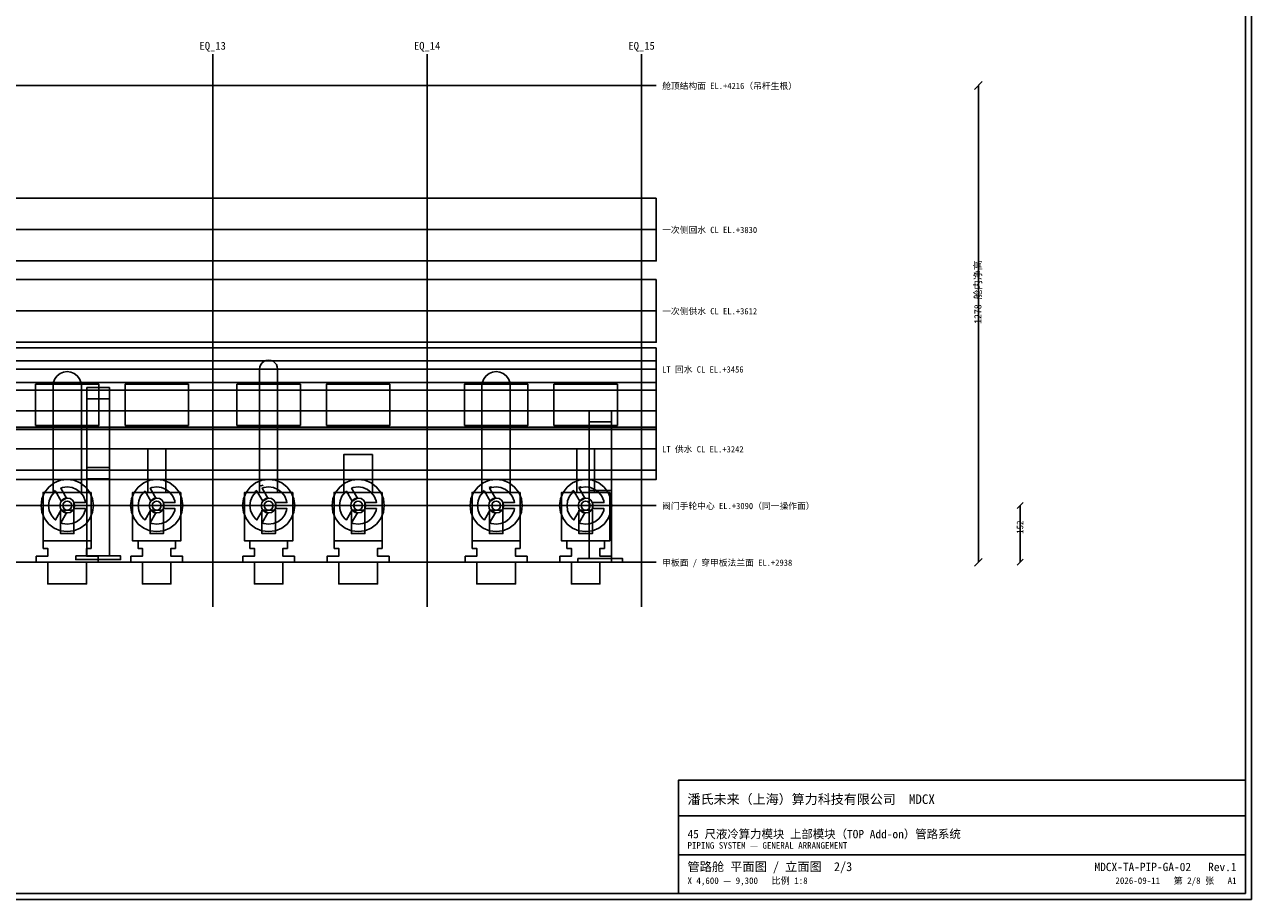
# Model space of a CAD drawing. Header units: metres. Extents: x 8 to 833, y 8 to 586.
# Tile 3 of 4: x 422 to 833, y 8 to 301. Entities that reach past the tile are written whole.
import ezdxf
from ezdxf.enums import TextEntityAlignment as Align

# ---------------------------------------------------------------- set-up
doc = ezdxf.new("R2010")
doc.units = ezdxf.units.M
for name, color, linetype in [('CL', 1, 'Continuous'), ('DECK-QC', 3, 'Continuous'), ('DIM', 7, 'Continuous'), ('FLANGE', 30, 'Continuous'), ('FRAME', 7, 'Continuous'), ('GRID', 252, 'Continuous'), ('PIPE-HT', 6, 'Continuous'), ('PIPE-LT', 4, 'Continuous'), ('STEEL', 9, 'Continuous'), ('SUPPORT', 8, 'Continuous'), ('TAG', 140, 'Continuous'), ('TEXT', 7, 'Continuous'), ('VALVE', 2, 'Continuous')]:
    doc.layers.add(name, color=color, linetype=linetype)
doc.styles.add('CN', font='simsun.ttc')

msp = doc.modelspace()

# ---------------------------------------------------------------- linework, layer by layer
at = {"layer": 'CL'}
for points in [[(484.88, 106), (484.88, 291.25)], [(556.75, 106), (556.75, 291.25)], [(628.62, 106), (628.62, 291.25)], [(46, 140), (633.5, 140)]]:
    msp.add_lwpolyline(points, dxfattribs=at)
at = {"layer": 'DECK-QC'}
for points in [[(425.74, 121), (425.74, 123), (429.61, 123), (429.61, 125.62), (428.11, 125.62), (428.11, 128.12), (444.14, 128.12), (444.14, 125.62), (442.64, 125.62), (442.64, 123), (446.51, 123), (446.51, 121), (442.64, 121), (442.64, 113.75), (429.61, 113.75), (429.61, 121), (425.74, 121)], [(457.48, 121), (457.48, 123), (461.35, 123), (461.35, 125.62), (459.85, 125.62), (459.85, 128.12), (472.4, 128.12), (472.4, 125.62), (470.9, 125.62), (470.9, 123), (474.78, 123), (474.78, 121), (470.9, 121), (470.9, 113.75), (461.35, 113.75), (461.35, 121), (457.48, 121)], [(494.98, 121), (494.98, 123), (498.85, 123), (498.85, 125.62), (497.35, 125.62), (497.35, 128.12), (509.9, 128.12), (509.9, 125.62), (508.4, 125.62), (508.4, 123), (512.27, 123), (512.27, 121), (508.4, 121), (508.4, 113.75), (498.85, 113.75), (498.85, 121), (494.98, 121)], [(523.24, 121), (523.24, 123), (527.11, 123), (527.11, 125.62), (525.61, 125.62), (525.61, 128.12), (541.64, 128.12), (541.64, 125.62), (540.14, 125.62), (540.14, 123), (544.01, 123), (544.01, 121), (540.14, 121), (540.14, 113.75), (527.11, 113.75), (527.11, 121), (523.24, 121)], [(569.49, 121), (569.49, 123), (573.36, 123), (573.36, 125.62), (571.86, 125.62), (571.86, 128.12), (587.89, 128.12), (587.89, 125.62), (586.39, 125.62), (586.39, 123), (590.26, 123), (590.26, 121), (586.39, 121), (586.39, 113.75), (573.36, 113.75), (573.36, 121), (569.49, 121)], [(601.23, 121), (601.23, 123), (605.1, 123), (605.1, 125.62), (603.6, 125.62), (603.6, 128.12), (616.15, 128.12), (616.15, 125.62), (614.65, 125.62), (614.65, 123), (618.52, 123), (618.52, 121), (614.65, 121), (614.65, 113.75), (605.1, 113.75), (605.1, 121), (601.23, 121)]]:
    msp.add_lwpolyline(points, close=True, dxfattribs=at)
at = {"layer": 'DIM'}
for points in [[(740.2, 279.45), (742.8, 282.05)], [(741.5, 121), (741.5, 280.75)], [(754.5, 139), (756.5, 141)], [(755.5, 121), (755.5, 140)], [(740.2, 119.7), (742.8, 122.3)], [(754.5, 120), (756.5, 122)]]:
    msp.add_lwpolyline(points, dxfattribs=at)
at = {"layer": 'FLANGE'}
for points in [[(434.74, 140.57), (435.06, 141.06), (435.55, 141.39), (436.12, 141.5), (436.7, 141.39), (437.19, 141.06), (437.51, 140.57), (437.62, 140), (437.51, 139.43), (437.19, 138.94), (436.7, 138.61), (436.12, 138.5), (435.55, 138.61), (435.06, 138.94), (434.74, 139.43), (434.62, 140), (434.74, 140.57)], [(464.74, 140.57), (465.06, 141.06), (465.55, 141.39), (466.12, 141.5), (466.7, 141.39), (467.19, 141.06), (467.51, 140.57), (467.62, 140), (467.51, 139.43), (467.19, 138.94), (466.7, 138.61), (466.12, 138.5), (465.55, 138.61), (465.06, 138.94), (464.74, 139.43), (464.62, 140), (464.74, 140.57)], [(502.24, 140.57), (502.56, 141.06), (503.05, 141.39), (503.63, 141.5), (504.2, 141.39), (504.69, 141.06), (505.01, 140.57), (505.13, 140), (505.01, 139.43), (504.69, 138.94), (504.2, 138.61), (503.63, 138.5), (503.05, 138.61), (502.56, 138.94), (502.24, 139.43), (502.13, 140), (502.24, 140.57)], [(532.24, 140.57), (532.56, 141.06), (533.05, 141.39), (533.62, 141.5), (534.2, 141.39), (534.69, 141.06), (535.01, 140.57), (535.12, 140), (535.01, 139.43), (534.69, 138.94), (534.2, 138.61), (533.62, 138.5), (533.05, 138.61), (532.56, 138.94), (532.24, 139.43), (532.12, 140), (532.24, 140.57)], [(578.49, 140.57), (578.81, 141.06), (579.3, 141.39), (579.88, 141.5), (580.45, 141.39), (580.94, 141.06), (581.26, 140.57), (581.38, 140), (581.26, 139.43), (580.94, 138.94), (580.45, 138.61), (579.88, 138.5), (579.3, 138.61), (578.81, 138.94), (578.49, 139.43), (578.38, 140), (578.49, 140.57)], [(608.49, 140.57), (608.81, 141.06), (609.3, 141.39), (609.88, 141.5), (610.45, 141.39), (610.94, 141.06), (611.26, 140.57), (611.38, 140), (611.26, 139.43), (610.94, 138.94), (610.45, 138.61), (609.88, 138.5), (609.3, 138.61), (608.81, 138.94), (608.49, 139.43), (608.38, 140), (608.49, 140.57)]]:
    msp.add_lwpolyline(points, close=True, dxfattribs=at)
at = {"layer": 'FRAME'}
for points in [[(8, 8), (833, 8), (833, 586), (8, 586)], [(10, 10), (831, 10), (831, 584), (10, 584)], [(641, 10), (831, 10), (831, 48), (641, 48)]]:
    msp.add_lwpolyline(points, close=True, dxfattribs=at)
for points in [[(641, 36), (831, 36)], [(641, 23), (831, 23)]]:
    msp.add_lwpolyline(points, dxfattribs=at)
at = {"layer": 'GRID'}
for points in [[(46, 280.75), (633.5, 280.75)], [(46, 232.5), (633.5, 232.5)], [(46, 205.25), (633.5, 205.25)], [(46, 185.75), (633.5, 185.75)], [(46, 159), (633.5, 159)], [(46, 121), (633.5, 121)]]:
    msp.add_lwpolyline(points, dxfattribs=at)
at = {"layer": 'PIPE-HT'}
for points in [[(633.5, 243.02), (633.5, 221.98), (46, 221.98), (46, 243.02), (633.5, 243.02)], [(633.5, 215.77), (633.5, 194.73), (46, 194.73), (46, 215.77), (633.5, 215.77)], [(633.5, 188.5), (633.5, 171.75), (46, 171.75), (46, 188.5), (633.5, 188.5)], [(431.38, 180.13), (431.54, 181.35), (432.01, 182.5), (432.77, 183.48), (433.75, 184.24), (434.9, 184.71), (436.12, 184.88), (437.35, 184.71), (438.5, 184.24), (439.48, 183.48), (440.24, 182.5), (440.71, 181.35), (440.88, 180.13), (440.88, 144.38), (431.38, 144.38), (431.38, 180.13)], [(575.12, 180.13), (575.29, 181.35), (575.76, 182.5), (576.52, 183.48), (577.5, 184.24), (578.65, 184.71), (579.88, 184.88), (581.1, 184.71), (582.25, 184.24), (583.23, 183.48), (583.99, 182.5), (584.46, 181.35), (584.62, 180.13), (584.62, 144.38), (575.12, 144.38), (575.12, 180.13)], [(633.5, 165.5), (633.5, 148.75), (46, 148.75), (46, 165.5), (633.5, 165.5)], [(538.38, 157.12), (538.38, 144.38), (528.88, 144.38), (528.88, 157.12), (538.38, 157.12)]]:
    msp.add_lwpolyline(points, close=True, dxfattribs=at)
at = {"layer": 'PIPE-LT'}
for points in [[(633.5, 192.88), (633.5, 178.63), (46, 178.63), (46, 192.88), (633.5, 192.88)], [(500.62, 185.75), (500.73, 186.53), (501.03, 187.25), (501.5, 187.87), (502.12, 188.35), (502.85, 188.65), (503.62, 188.75), (504.4, 188.65), (505.12, 188.35), (505.75, 187.87), (506.22, 187.25), (506.52, 186.53), (506.62, 185.75), (506.62, 144.38), (500.62, 144.38), (500.62, 185.75)], [(633.5, 166.12), (633.5, 151.88), (46, 151.88), (46, 166.12), (633.5, 166.12)], [(469.12, 159), (469.12, 144.38), (463.12, 144.38), (463.12, 159), (469.12, 159)], [(612.88, 159), (612.88, 144.38), (606.88, 144.38), (606.88, 159), (612.88, 159)]]:
    msp.add_lwpolyline(points, close=True, dxfattribs=at)
at = {"layer": 'STEEL'}
for points in [[(633.5, 181.25), (633.5, 166.25), (46, 166.25), (46, 181.25), (633.5, 181.25)], [(433.88, 138.5), (438.38, 138.5), (438.38, 130.62), (433.88, 130.62), (433.88, 138.5)], [(463.88, 138.5), (468.37, 138.5), (468.37, 130.62), (463.88, 130.62), (463.88, 138.5)], [(501.38, 138.5), (505.88, 138.5), (505.88, 130.62), (501.38, 130.62), (501.38, 138.5)], [(531.38, 138.5), (535.88, 138.5), (535.88, 130.62), (531.38, 130.62), (531.38, 138.5)], [(577.62, 138.5), (582.12, 138.5), (582.12, 130.62), (577.62, 130.62), (577.62, 138.5)], [(607.62, 138.5), (612.12, 138.5), (612.12, 130.62), (607.62, 130.62), (607.62, 138.5)]]:
    msp.add_lwpolyline(points, close=True, dxfattribs=at)
at = {"layer": 'SUPPORT'}
for points in [[(442.75, 179.5), (450.25, 179.5), (450.25, 123.12), (442.75, 123.12), (442.75, 179.5)], [(442.75, 179.5), (450.25, 179.5), (450.25, 175.75), (442.75, 175.75), (442.75, 179.5)], [(611, 171.75), (618.5, 171.75), (618.5, 122.25), (611, 122.25), (611, 171.75)], [(611, 171.75), (618.5, 171.75), (618.5, 168), (611, 168), (611, 171.75)], [(442.75, 152.75), (450.25, 152.75), (450.25, 149), (442.75, 149), (442.75, 152.75)], [(611, 148.75), (618.5, 148.75), (618.5, 145), (611, 145), (611, 148.75)], [(439, 123.12), (454, 123.12), (454, 121.88), (439, 121.88), (439, 123.12)], [(607.25, 122.25), (622.25, 122.25), (622.25, 121), (607.25, 121), (607.25, 122.25)]]:
    msp.add_lwpolyline(points, close=True, dxfattribs=at)
at = {"layer": 'TAG'}
for points in [[(425.5, 166.87), (425.5, 180.62), (446.75, 180.62), (446.75, 166.87), (425.5, 166.87)], [(455.5, 166.87), (455.5, 180.62), (476.75, 180.62), (476.75, 166.87), (455.5, 166.87)], [(493, 166.87), (493, 180.62), (514.25, 180.62), (514.25, 166.87), (493, 166.87)], [(523, 166.87), (523, 180.62), (544.25, 180.62), (544.25, 166.87), (523, 166.87)], [(569.25, 166.87), (569.25, 180.62), (590.5, 180.62), (590.5, 166.87), (569.25, 166.87)], [(599.25, 166.87), (599.25, 180.62), (620.5, 180.62), (620.5, 166.87), (599.25, 166.87)]]:
    msp.add_lwpolyline(points, close=True, dxfattribs=at)
at = {"layer": 'VALVE'}
for points in [[(427.67, 142.26), (428.55, 144.38), (429.94, 146.19), (431.75, 147.58), (433.86, 148.45), (436.12, 148.75), (438.39, 148.45), (440.5, 147.58), (442.31, 146.19), (443.7, 144.38), (444.58, 142.26), (444.88, 140), (444.58, 137.74), (443.7, 135.62), (442.31, 133.81), (440.5, 132.42), (438.39, 131.55), (436.12, 131.25), (433.86, 131.55), (431.75, 132.42), (429.94, 133.81), (428.55, 135.62), (427.67, 137.74), (427.38, 140), (427.67, 142.26)], [(457.67, 142.26), (458.55, 144.38), (459.94, 146.19), (461.75, 147.58), (463.86, 148.45), (466.12, 148.75), (468.39, 148.45), (470.5, 147.58), (472.31, 146.19), (473.7, 144.38), (474.58, 142.26), (474.88, 140), (474.58, 137.74), (473.7, 135.62), (472.31, 133.81), (470.5, 132.42), (468.39, 131.55), (466.12, 131.25), (463.86, 131.55), (461.75, 132.42), (459.94, 133.81), (458.55, 135.62), (457.67, 137.74), (457.37, 140), (457.67, 142.26)], [(495.17, 142.26), (496.05, 144.38), (497.44, 146.19), (499.25, 147.58), (501.36, 148.45), (503.63, 148.75), (505.89, 148.45), (508, 147.58), (509.81, 146.19), (511.2, 144.38), (512.08, 142.26), (512.38, 140), (512.08, 137.74), (511.2, 135.62), (509.81, 133.81), (508, 132.42), (505.89, 131.55), (503.63, 131.25), (501.36, 131.55), (499.25, 132.42), (497.44, 133.81), (496.05, 135.62), (495.17, 137.74), (494.88, 140), (495.17, 142.26)], [(525.17, 142.26), (526.05, 144.38), (527.44, 146.19), (529.25, 147.58), (531.36, 148.45), (533.62, 148.75), (535.89, 148.45), (538, 147.58), (539.81, 146.19), (541.2, 144.38), (542.08, 142.26), (542.38, 140), (542.08, 137.74), (541.2, 135.62), (539.81, 133.81), (538, 132.42), (535.89, 131.55), (533.62, 131.25), (531.36, 131.55), (529.25, 132.42), (527.44, 133.81), (526.05, 135.62), (525.17, 137.74), (524.88, 140), (525.17, 142.26)], [(571.42, 142.26), (572.3, 144.38), (573.69, 146.19), (575.5, 147.58), (577.61, 148.45), (579.88, 148.75), (582.14, 148.45), (584.25, 147.58), (586.06, 146.19), (587.45, 144.38), (588.33, 142.26), (588.62, 140), (588.33, 137.74), (587.45, 135.62), (586.06, 133.81), (584.25, 132.42), (582.14, 131.55), (579.88, 131.25), (577.61, 131.55), (575.5, 132.42), (573.69, 133.81), (572.3, 135.62), (571.42, 137.74), (571.12, 140), (571.42, 142.26)], [(601.42, 142.26), (602.3, 144.38), (603.69, 146.19), (605.5, 147.58), (607.61, 148.45), (609.88, 148.75), (612.14, 148.45), (614.25, 147.58), (616.06, 146.19), (617.45, 144.38), (618.33, 142.26), (618.62, 140), (618.33, 137.74), (617.45, 135.62), (616.06, 133.81), (614.25, 132.42), (612.14, 131.55), (609.88, 131.25), (607.61, 131.55), (605.5, 132.42), (603.69, 133.81), (602.3, 135.62), (601.42, 137.74), (601.12, 140), (601.42, 142.26)], [(444.2, 144.38), (444.2, 128.12), (428.05, 128.12), (428.05, 144.38), (444.2, 144.38)], [(434.13, 141.45), (432.2, 144.8), (431.71, 144.42), (430.71, 143.12), (430.09, 141.62), (429.88, 140), (430.09, 138.38), (430.71, 136.88), (431.71, 135.58), (432.2, 135.2), (434.13, 138.55), (435.87, 137.55), (433.93, 134.2), (434.51, 133.96), (436.12, 133.75), (437.74, 133.96), (439.25, 134.59), (440.54, 135.58), (441.54, 136.88), (442.16, 138.38), (442.24, 139), (438.38, 139), (438.38, 141), (442.24, 141), (442.16, 141.62), (441.54, 143.12), (440.54, 144.42), (439.25, 145.41), (437.74, 146.04), (436.12, 146.25), (434.51, 146.04), (433.93, 145.8), (435.87, 142.45), (434.13, 141.45)], [(431.54, 144.59), (432.08, 145.01), (432.08, 145.01), (431.54, 144.59)], [(474.2, 144.38), (474.2, 128.12), (458.05, 128.12), (458.05, 144.38), (474.2, 144.38)], [(464.13, 141.45), (462.2, 144.8), (461.71, 144.42), (460.71, 143.12), (460.09, 141.62), (459.88, 140), (460.09, 138.38), (460.71, 136.88), (461.71, 135.58), (462.2, 135.2), (464.13, 138.55), (465.87, 137.55), (463.93, 134.2), (464.51, 133.96), (466.12, 133.75), (467.74, 133.96), (469.25, 134.59), (470.54, 135.58), (471.54, 136.88), (472.16, 138.38), (472.24, 139), (468.37, 139), (468.37, 141), (472.24, 141), (472.16, 141.62), (471.54, 143.12), (470.54, 144.42), (469.25, 145.41), (467.74, 146.04), (466.12, 146.25), (464.51, 146.04), (463.93, 145.8), (465.87, 142.45), (464.13, 141.45)], [(511.7, 144.38), (511.7, 128.12), (495.55, 128.12), (495.55, 144.38), (511.7, 144.38)], [(501.63, 141.45), (499.7, 144.8), (499.21, 144.42), (498.21, 143.12), (497.59, 141.62), (497.38, 140), (497.59, 138.38), (498.21, 136.88), (499.21, 135.58), (499.7, 135.2), (501.63, 138.55), (503.37, 137.55), (501.43, 134.2), (502.01, 133.96), (503.63, 133.75), (505.24, 133.96), (506.75, 134.59), (508.04, 135.58), (509.04, 136.88), (509.66, 138.38), (509.74, 139), (505.88, 139), (505.88, 141), (509.74, 141), (509.66, 141.62), (509.04, 143.12), (508.04, 144.42), (506.75, 145.41), (505.24, 146.04), (503.63, 146.25), (502.01, 146.04), (501.43, 145.8), (503.37, 142.45), (501.63, 141.45)], [(499.04, 144.59), (499.58, 145.01), (499.58, 145.01), (499.04, 144.59)], [(501.78, 146.87), (501, 146.55), (501, 146.55), (501.78, 146.87)], [(541.7, 144.38), (541.7, 128.12), (525.55, 128.12), (525.55, 144.38), (541.7, 144.38)], [(531.63, 141.45), (529.7, 144.8), (529.21, 144.42), (528.21, 143.12), (527.59, 141.62), (527.38, 140), (527.59, 138.38), (528.21, 136.88), (529.21, 135.58), (529.7, 135.2), (531.63, 138.55), (533.37, 137.55), (531.43, 134.2), (532.01, 133.96), (533.62, 133.75), (535.24, 133.96), (536.75, 134.59), (538.04, 135.58), (539.04, 136.88), (539.66, 138.38), (539.74, 139), (535.88, 139), (535.88, 141), (539.74, 141), (539.66, 141.62), (539.04, 143.12), (538.04, 144.42), (536.75, 145.41), (535.24, 146.04), (533.62, 146.25), (532.01, 146.04), (531.43, 145.8), (533.37, 142.45), (531.63, 141.45)], [(587.95, 144.38), (587.95, 128.12), (571.8, 128.12), (571.8, 144.38), (587.95, 144.38)], [(577.88, 141.45), (575.95, 144.8), (575.46, 144.42), (574.46, 143.12), (573.84, 141.62), (573.62, 140), (573.84, 138.38), (574.46, 136.88), (575.46, 135.58), (575.95, 135.2), (577.88, 138.55), (579.62, 137.55), (577.68, 134.2), (578.26, 133.96), (579.88, 133.75), (581.49, 133.96), (583, 134.59), (584.29, 135.58), (585.29, 136.88), (585.91, 138.38), (585.99, 139), (582.12, 139), (582.12, 141), (585.99, 141), (585.91, 141.62), (585.29, 143.12), (584.29, 144.42), (583, 145.41), (581.49, 146.04), (579.88, 146.25), (578.26, 146.04), (577.68, 145.8), (579.62, 142.45), (577.88, 141.45)], [(575.29, 144.59), (575.83, 145.01), (575.83, 145.01), (575.29, 144.59)], [(577.56, 146.01), (578.2, 146.27), (577.56, 146.01), (577.56, 146.01)], [(617.95, 144.38), (617.95, 128.12), (601.8, 128.12), (601.8, 144.38), (617.95, 144.38)], [(607.88, 141.45), (605.95, 144.8), (605.46, 144.42), (604.46, 143.12), (603.84, 141.62), (603.62, 140), (603.84, 138.38), (604.46, 136.88), (605.46, 135.58), (605.95, 135.2), (607.88, 138.55), (609.62, 137.55), (607.68, 134.2), (608.26, 133.96), (609.88, 133.75), (611.49, 133.96), (613, 134.59), (614.29, 135.58), (615.29, 136.88), (615.91, 138.38), (615.99, 139), (612.12, 139), (612.12, 141), (615.99, 141), (615.91, 141.62), (615.29, 143.12), (614.29, 144.42), (613, 145.41), (611.49, 146.04), (609.88, 146.25), (608.26, 146.04), (607.68, 145.8), (609.62, 142.45), (607.88, 141.45)], [(605.29, 144.59), (605.83, 145.01), (605.83, 145.01), (605.29, 144.59)], [(607.56, 146.01), (608.2, 146.27), (607.56, 146.01), (607.56, 146.01)], [(433.82, 140.96), (434.36, 141.77), (435.17, 142.31), (436.12, 142.5), (437.08, 142.31), (437.89, 141.77), (438.43, 140.96), (438.62, 140), (438.43, 139.04), (437.89, 138.23), (437.08, 137.69), (436.12, 137.5), (435.17, 137.69), (434.36, 138.23), (433.82, 139.04), (433.62, 140), (433.82, 140.96)], [(463.82, 140.96), (464.36, 141.77), (465.17, 142.31), (466.12, 142.5), (467.08, 142.31), (467.89, 141.77), (468.43, 140.96), (468.63, 140), (468.43, 139.04), (467.89, 138.23), (467.08, 137.69), (466.12, 137.5), (465.17, 137.69), (464.36, 138.23), (463.82, 139.04), (463.62, 140), (463.82, 140.96)], [(501.32, 140.96), (501.86, 141.77), (502.67, 142.31), (503.63, 142.5), (504.58, 142.31), (505.39, 141.77), (505.93, 140.96), (506.12, 140), (505.93, 139.04), (505.39, 138.23), (504.58, 137.69), (503.63, 137.5), (502.67, 137.69), (501.86, 138.23), (501.32, 139.04), (501.12, 140), (501.32, 140.96)], [(531.32, 140.96), (531.86, 141.77), (532.67, 142.31), (533.62, 142.5), (534.58, 142.31), (535.39, 141.77), (535.93, 140.96), (536.12, 140), (535.93, 139.04), (535.39, 138.23), (534.58, 137.69), (533.62, 137.5), (532.67, 137.69), (531.86, 138.23), (531.32, 139.04), (531.12, 140), (531.32, 140.96)], [(577.57, 140.96), (578.11, 141.77), (578.92, 142.31), (579.88, 142.5), (580.83, 142.31), (581.64, 141.77), (582.18, 140.96), (582.38, 140), (582.18, 139.04), (581.64, 138.23), (580.83, 137.69), (579.88, 137.5), (578.92, 137.69), (578.11, 138.23), (577.57, 139.04), (577.38, 140), (577.57, 140.96)], [(607.57, 140.96), (608.11, 141.77), (608.92, 142.31), (609.88, 142.5), (610.83, 142.31), (611.64, 141.77), (612.18, 140.96), (612.38, 140), (612.18, 139.04), (611.64, 138.23), (610.83, 137.69), (609.88, 137.5), (608.92, 137.69), (608.11, 138.23), (607.57, 139.04), (607.38, 140), (607.57, 140.96)]]:
    msp.add_lwpolyline(points, close=True, dxfattribs=at)

# ---------------------------------------------------------------- texts
at = {"layer": 'DIM', "style": 'CN'}
for s, height, p in [('1278 舱内净高', 2.4, (742.5, 200.88)), ('152', 2.2, (756.5, 130.5))]:
    msp.add_text(s, height=height, rotation=90, dxfattribs=at).set_placement(p)
at = {"layer": 'TEXT', "style": 'CN'}
for s, p in [('EQ_13', (484.88, 292.75)), ('EQ_14', (556.75, 292.75)), ('EQ_15', (628.62, 292.75))]:
    msp.add_text(s, height=2.6, dxfattribs=at).set_placement(p, align=Align.CENTER)
for s, height, p in [('舱顶结构面 EL.+4216（吊杆生根）', 2.1, (635.5, 279.55)), ('一次侧回水 CL EL.+3830', 2.1, (635.5, 231.3)), ('一次侧供水 CL EL.+3612', 2.1, (635.5, 204.05)), ('LT 回水 CL EL.+3456', 2.1, (635.5, 184.55)), ('LT 供水 CL EL.+3242', 2.1, (635.5, 157.8)), ('阀门手轮中心 EL.+3090（同一操作面）', 2.1, (635.5, 138.8)), ('甲板面 / 穿甲板法兰面 EL.+2938', 2.1, (635.5, 119.8)), ('潘氏未来（上海）算力科技有限公司  MDCX', 3.2, (644, 40)), ('45 尺液冷算力模块 上部模块（TOP Add-on）管路系统', 2.8, (644, 28.5)), ('PIPING SYSTEM — GENERAL ARRANGEMENT', 2.2, (644, 25)), ('管路舱 平面图 / 立面图  2/3', 3, (644, 17.5)), ('X 4,600 — 9,300   比例 1:8', 2.2, (644, 13.2))]:
    msp.add_text(s, height=height, dxfattribs=at).set_placement(p)
for s, height, p in [('MDCX-TA-PIP-GA-02   Rev.1', 2.8, (828, 17.5)), ('2026-09-11   第 2/8 张   A1', 2.2, (828, 13.2))]:
    msp.add_text(s, height=height, dxfattribs=at).set_placement(p, align=Align.RIGHT)

doc.saveas('drawing.dxf')
